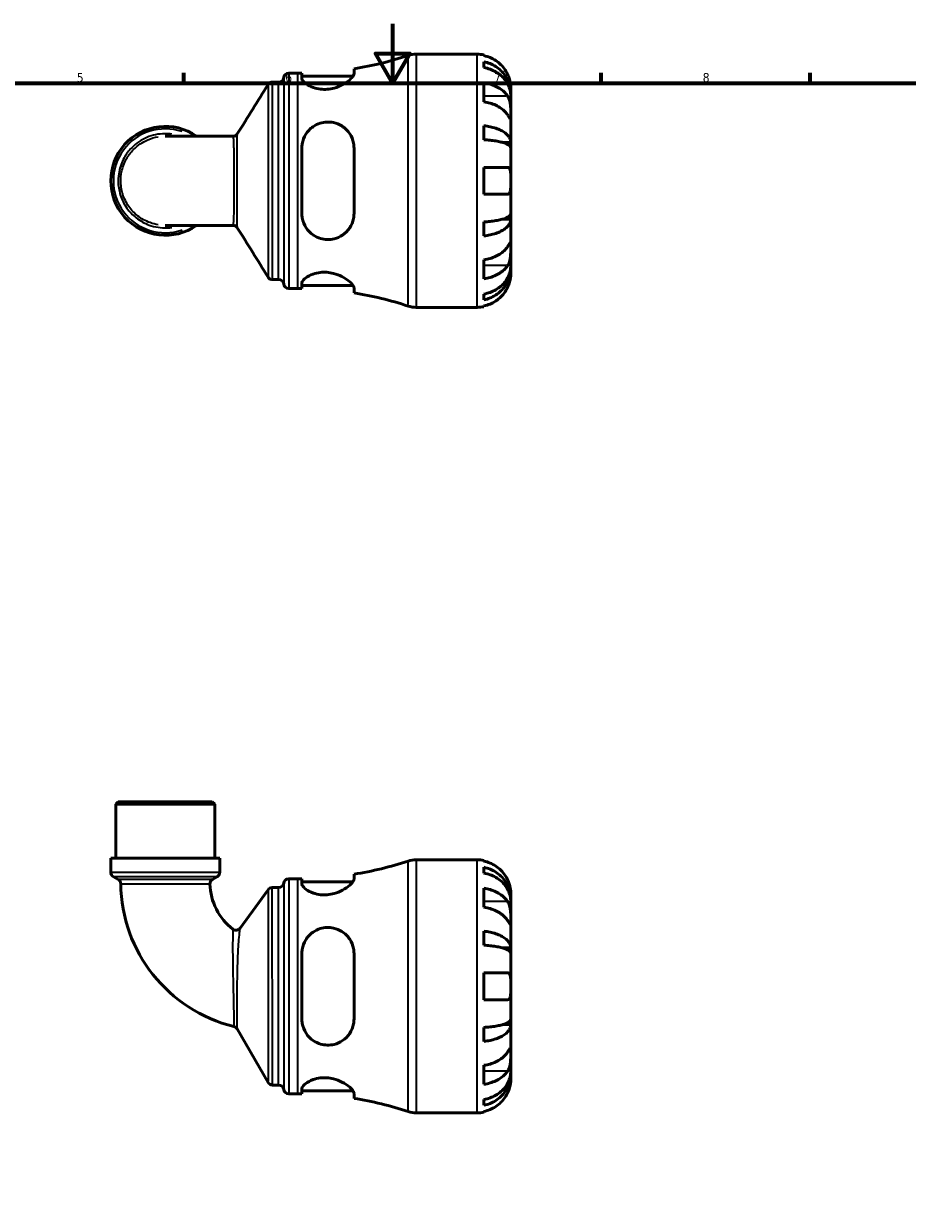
# Model space of a CAD drawing. Header units: millimetres. Extents: x 0 to 902, y -214 to 605.
# Tile 3 of 5: x 297 to 593, y 196 to 594. Entities that reach past the tile are written whole.
import ezdxf

# ---------------------------------------------------------------- set-up
doc = ezdxf.new("R2010")
doc.units = ezdxf.units.MM
for name, color, linetype, lineweight in [('Border (ANSI)', 7, 'Continuous', 70), ('Visible (ANSI)', 7, 'Continuous', 50), ('Visible Narrow (ANSI)', 7, 'Continuous', 35)]:
    doc.layers.add(name, color=color, linetype=linetype, lineweight=lineweight)
doc.styles.add('Note Text (ANSI)', font='tahoma.ttf')

# ---------------------------------------------------------------- blocks, each defined once
blk = doc.blocks.new('Borders Default Border')
at = {"layer": 'Border (ANSI)'}
for p, q in [((350.42, 574), (350.42, 577.45)), ((490.58, 574), (490.58, 577.45)), ((560.67, 574), (560.67, 577.45))]:
    blk.add_line(p, q, dxfattribs=at)
at = {"layer": 'Border (ANSI)', "flags": 128}
for points in [[(420.5, 594), (420.5, 574), (414.73, 584), (426.27, 584), (420.5, 574)], [(20, 20), (20, 574), (821, 574), (821, 20), (20, 20)]]:
    blk.add_lwpolyline(points, dxfattribs=at)
at = {"layer": 'Border (ANSI)', "char_height": 3.05, "attachment_point": 7, "style": 'Note Text (ANSI)'}
for s, insert in [('5', (314.48, 574.34)), ('6', (384.49, 574.34)), ('7', (454.6, 574.4)), ('8', (524.63, 574.33))]:
    blk.add_mtext(s, dxfattribs=dict(at, insert=insert))

msp = doc.modelspace()

# ---------------------------------------------------------------- linework, layer by layer
at = {"layer": 'Visible (ANSI)'}
for p, q in [((428.399, 583.738), (448.941, 583.738)), ((451.191, 583.511), (451.191, 583.27)), ((451.191, 581.195), (451.191, 579.25)), ((385.629, 577.363), (388.669, 577.363)), ((390.054, 577.371), (390.054, 575.656)), ((407.554, 577.234), (407.554, 578.878)), ((380.136, 574.388), (382.255, 574.388)), ((390.054, 576.363), (407.224, 576.363)), ((451.191, 574.141), (451.191, 567.777)), ((460.191, 570.477), (460.156, 570.477)), ((460.191, 570.477), (460.191, 572.488)), ((460.191, 569.712), (460.191, 570.477)), ((460.191, 563.335), (460.191, 569.712)), ((460.191, 554.115), (460.191, 563.335)), ((451.191, 559.733), (451.191, 555.039)), ((366.941, 556.2), (344.196, 556.2)), ((460.191, 554.115), (457.462, 554.115)), ((460.191, 552.267), (460.191, 554.115)), ((390.054, 552.238), (390.054, 530.238)), ((407.554, 530.238), (407.554, 552.238)), ((460.191, 541.238), (460.191, 552.267)), ((451.191, 545.738), (451.191, 536.738)), ((460.191, 530.209), (460.191, 541.238)), ((460.191, 528.361), (460.191, 530.209)), ((344.196, 526.276), (366.941, 526.276)), ((451.191, 527.437), (451.191, 522.743)), ((460.191, 528.361), (457.462, 528.361)), ((460.191, 519.141), (460.191, 528.361)), ((460.191, 512.764), (460.191, 519.141)), ((451.191, 514.698), (451.191, 508.335)), ((460.191, 511.999), (460.156, 511.999)), ((460.191, 511.999), (460.191, 512.764)), ((460.191, 509.988), (460.191, 511.999)), ((380.136, 508.088), (382.255, 508.088)), ((390.054, 506.82), (390.054, 505.105)), ((390.054, 506.113), (407.224, 506.113)), ((407.554, 503.598), (407.554, 505.242)), ((385.629, 505.113), (388.669, 505.113)), ((451.191, 503.226), (451.191, 501.281)), ((428.399, 498.738), (448.941, 498.738)), ((451.191, 499.205), (451.191, 498.965)), ((328.417, 332.741), (327.567, 331.891)), ((360.816, 331.891), (327.567, 331.891)), ((327.567, 313.741), (327.567, 331.891)), ((328.417, 332.741), (359.966, 332.741)), ((359.966, 332.741), (360.816, 331.891)), ((360.816, 313.741), (360.816, 331.891)), ((362.478, 313.741), (325.904, 313.741)), ((325.904, 309.023), (325.904, 313.741)), ((362.478, 309.023), (362.478, 313.741)), ((428.399, 313.241), (448.941, 313.241)), ((451.191, 313.014), (451.191, 312.774)), ((451.191, 310.698), (451.191, 308.753)), ((328.382, 306.61), (326.754, 307.551)), ((360.013, 306.618), (361.628, 307.551)), ((385.629, 306.866), (388.669, 306.866)), ((390.054, 306.874), (390.054, 305.159)), ((407.554, 306.738), (407.554, 308.381)), ((369.321, 290.259), (378.68, 303.188)), ((380.057, 303.891), (382.255, 303.891)), ((390.054, 305.866), (407.224, 305.866)), ((451.191, 303.645), (451.191, 297.281)), ((460.191, 299.98), (460.156, 299.98)), ((460.191, 299.98), (460.191, 301.991)), ((460.191, 299.215), (460.191, 299.98)), ((460.191, 292.838), (460.191, 299.215)), ((460.191, 283.618), (460.191, 292.838)), ((451.191, 289.236), (451.191, 284.542)), ((460.191, 283.618), (457.462, 283.618)), ((460.191, 281.77), (460.191, 283.618)), ((390.054, 281.741), (390.054, 259.741)), ((407.554, 259.741), (407.554, 281.741)), ((460.191, 270.741), (460.191, 281.77)), ((451.191, 275.241), (451.191, 266.241)), ((460.191, 259.712), (460.191, 270.741)), ((460.191, 257.865), (460.191, 259.712)), ((378.698, 238.441), (368.314, 256.426)), ((451.191, 256.941), (451.191, 252.246)), ((460.191, 257.865), (457.462, 257.865)), ((460.191, 248.644), (460.191, 257.865)), ((460.191, 242.268), (460.191, 248.644)), ((451.191, 244.202), (451.191, 237.838)), ((460.191, 241.502), (460.156, 241.502)), ((460.191, 241.502), (460.191, 242.268)), ((460.191, 239.491), (460.191, 241.502)), ((380.17, 237.591), (382.255, 237.591)), ((390.054, 236.323), (390.054, 234.608)), ((390.054, 235.616), (407.224, 235.616)), ((407.554, 233.102), (407.554, 234.745)), ((385.629, 234.616), (388.669, 234.616)), ((451.191, 232.729), (451.191, 230.785)), ((428.399, 228.241), (448.941, 228.241)), ((451.191, 228.709), (451.191, 228.469))]:
    msp.add_line(p, q, dxfattribs=at)
for centre, radius, start, end in [((388.669, 695.856), 118.493, 279.17069, 288.23145), ((428.399, 575.238), 8.5, 90, 108.23145), ((448.941, 572.488), 11.25, 78.46304, 90), ((385.629, 575.663), 1.7, 90, 172.81924), ((388.669, 695.856), 118.493, 270, 270.66971), ((382.255, 576.088), 1.7, 270, 352.81924), ((344.191, 541.238), 18.287, 54.9032, 305.0968), ((382.255, 506.388), 1.7, 7.18076, 90), ((385.629, 506.813), 1.7, 187.18076, 270), ((388.669, 386.62), 118.493, 89.33029, 90), ((388.669, 386.62), 118.493, 71.76855, 80.82931), ((428.399, 507.238), 8.5, 251.76855, 270), ((448.941, 509.988), 11.25, 270, 281.53696), ((388.669, 425.359), 118.493, 279.17069, 288.23145), ((428.399, 304.741), 8.5, 90, 108.23145), ((448.941, 301.991), 11.25, 78.46304, 90), ((327.604, 309.023), 1.7, 180, 240), ((327.532, 305.138), 1.7, 0.66619, 60), ((360.863, 305.146), 1.7, 120, 181.85364), ((360.778, 309.023), 1.7, 300, 0), ((385.629, 305.166), 1.7, 90, 172.81924), ((388.669, 425.359), 118.493, 270, 270.66971), ((379.189, 305.739), 49.96, 180.66619, 256.17242), ((379.189, 305.739), 20.035, 181.85364, 232.17482), ((380.057, 302.191), 1.7, 90, 144.10241), ((382.255, 305.591), 1.7, 270, 352.81924), ((367.944, 291.256), 1.7, 232.17482, 324.10241), ((366.842, 255.576), 1.7, 30, 76.17242), ((380.17, 239.291), 1.7, 210, 270), ((382.255, 235.891), 1.7, 7.18076, 90), ((385.629, 236.316), 1.7, 187.18076, 270), ((388.669, 116.123), 118.493, 89.33029, 90), ((388.669, 116.123), 118.493, 71.76855, 80.82931), ((428.399, 236.741), 8.5, 251.76855, 270), ((448.941, 239.491), 11.25, 270, 281.53696)]:
    msp.add_arc(centre, radius, start, end, dxfattribs=at)
for points, knots in [([(459.124, 576.988), (458.891, 577.488), (458.608, 577.997), (457.866, 579.113), (457.377, 579.701), (456.394, 580.688), (455.81, 581.177), (454.552, 582.021), (453.877, 582.376), (452.614, 582.901), (451.911, 583.123), (451.191, 583.27)], [5.50227189, 5.50227189, 5.50227189, 5.50227189, 5.66172607, 5.66172607, 5.87111315, 5.87111315, 6.07951382, 6.07951382, 6.28791448, 6.28791448, 6.49007585, 6.49007585, 6.49007585, 6.49007585]), ([(451.191, 581.195), (451.912, 581.052), (452.617, 580.836), (453.882, 580.328), (454.556, 579.985), (455.815, 579.17), (456.399, 578.697), (457.381, 577.744), (457.87, 577.176), (458.712, 575.952), (459.065, 575.297), (459.598, 574.049), (459.826, 573.34), (460.122, 571.893), (460.191, 571.154), (460.191, 570.477)], [0.2134337, 0.2134337, 0.2134337, 0.2134337, 0.41601, 0.41601, 0.6243485, 0.6243485, 0.832687, 0.832687, 1.0415719, 1.0415719, 1.2504568, 1.2504568, 1.4601279, 1.4601279, 1.6697991, 1.6697991, 1.6697991, 1.6697991]), ([(407.554, 577.234), (407.554, 577.064), (407.5, 576.872), (407.176, 576.213), (406.731, 575.688), (405.481, 574.599), (404.671, 574.032), (402.873, 573.079), (401.914, 572.678), (400.121, 572.187), (399.341, 572.044), (397.804, 571.92), (397.07, 571.931), (395.482, 572.1), (394.666, 572.289), (392.942, 572.875), (392.113, 573.314), (390.822, 574.238), (390.375, 574.724), (390.094, 575.335), (390.054, 575.501), (390.054, 575.656)], [-3.1190111, -3.1190111, -3.1190111, -3.1190111, -2.9425218, -2.9425218, -2.5658323, -2.5658323, -2.1866341, -2.1866341, -1.8519842, -1.8519842, -1.611527, -1.611527, -1.3870833, -1.3870833, -1.11061, -1.11061, -0.7372166, -0.7372166, -0.3497412, -0.3497412, -0.1958212, -0.1958212, -0.1958212, -0.1958212]), ([(460.191, 569.712), (460.191, 570.314), (460.122, 570.972), (459.826, 572.26), (459.598, 572.89), (459.065, 574.001), (458.712, 574.584), (457.87, 575.673), (457.381, 576.179), (456.399, 577.027), (455.815, 577.448), (454.556, 578.174), (453.882, 578.479), (452.617, 578.931), (451.912, 579.123), (451.191, 579.25)], [5.0161165, 5.0161165, 5.0161165, 5.0161165, 5.2257877, 5.2257877, 5.4354588, 5.4354588, 5.6443437, 5.6443437, 5.8532286, 5.8532286, 6.0615671, 6.0615671, 6.2699056, 6.2699056, 6.472482, 6.472482, 6.472482, 6.472482]), ([(460.191, 572.488), (460.191, 572.488), (460.192, 572.542), (460.187, 572.764), (460.182, 572.943), (460.14, 573.487), (460.093, 573.886), (459.94, 574.653), (459.86, 574.979), (459.683, 575.578), (459.594, 575.843), (459.388, 576.39), (459.271, 576.669), (459.137, 576.959), (459.131, 576.974), (459.124, 576.988)], [-3.12621297, -3.12621297, -3.12621297, -3.12621297, -3.00592131, -3.00592131, -2.87295675, -2.87295675, -2.69789372, -2.69789372, -2.58338701, -2.58338701, -2.49547573, -2.49547573, -2.40310236, -2.40310236, -2.39831682, -2.39831682, -2.39831682, -2.39831682]), ([(378.69, 573.582), (378.717, 573.625), (378.749, 573.673), (378.833, 573.782), (378.884, 573.842), (379.02, 573.973), (379.104, 574.045), (379.321, 574.185), (379.454, 574.254), (379.77, 574.356), (379.952, 574.388), (380.136, 574.388)], [3.1391903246, 3.1391903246, 3.1391903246, 3.1391903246, 3.1396734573, 3.1396734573, 3.1401565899, 3.1401565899, 3.1406397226, 3.1406397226, 3.1411228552, 3.1411228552, 3.1416059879, 3.1416059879, 3.1416059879, 3.1416059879]), ([(451.191, 574.141), (451.911, 574.037), (452.614, 573.88), (453.877, 573.509), (454.552, 573.258), (455.81, 572.661), (456.394, 572.315), (457.377, 571.618), (457.866, 571.201), (458.608, 570.412), (458.891, 570.053), (459.124, 569.699)], [0.21343841, 0.21343841, 0.21343841, 0.21343841, 0.41559978, 0.41559978, 0.62400044, 0.62400044, 0.8324011, 0.8324011, 1.04178819, 1.04178819, 1.20124236, 1.20124236, 1.20124236, 1.20124236]), ([(459.124, 569.699), (459.183, 569.61), (459.24, 569.516), (459.416, 569.199), (459.526, 568.959), (459.725, 568.425), (459.812, 568.131), (459.986, 567.384), (460.055, 566.924), (460.155, 565.892), (460.175, 565.331), (460.193, 564.256), (460.191, 563.756), (460.191, 563.335)], [-0.72474413, -0.72474413, -0.72474413, -0.72474413, -0.68292689, -0.68292689, -0.58946764, -0.58946764, -0.49014387, -0.49014387, -0.34933517, -0.34933517, -0.17856496, -0.17856496, 0, 0, 0, 0]), ([(459.124, 563.335), (458.891, 563.689), (458.608, 564.048), (457.866, 564.838), (457.377, 565.254), (456.394, 565.951), (455.81, 566.297), (454.552, 566.894), (453.877, 567.145), (452.614, 567.516), (451.911, 567.673), (451.191, 567.777)], [5.50227189, 5.50227189, 5.50227189, 5.50227189, 5.66172607, 5.66172607, 5.87111315, 5.87111315, 6.07951382, 6.07951382, 6.28791448, 6.28791448, 6.49007585, 6.49007585, 6.49007585, 6.49007585]), ([(390.054, 552.238), (390.054, 552.703), (390.091, 553.165), (390.348, 554.773), (390.759, 555.868), (391.985, 557.847), (392.81, 558.727), (394.539, 559.931), (395.361, 560.336), (396.958, 560.823), (397.693, 560.949), (399.217, 561.013), (399.983, 560.941), (401.707, 560.554), (402.622, 560.169), (404.517, 558.986), (405.427, 558.092), (406.736, 556.1), (407.18, 555.026), (407.501, 553.339), (407.554, 552.792), (407.554, 552.238)], [-3.0744805, -3.0744805, -3.0744805, -3.0744805, -2.9275472, -2.9275472, -2.5564656, -2.5564656, -2.1770295, -2.1770295, -1.8962541, -1.8962541, -1.6711798, -1.6711798, -1.4362173, -1.4362173, -1.1221314, -1.1221314, -0.7060755, -0.7060755, -0.3297742, -0.3297742, -0.1550611, -0.1550611, -0.1550611, -0.1550611]), ([(460.191, 563.335), (460.191, 563.094), (460.191, 562.881), (460.189, 562.507), (460.187, 562.353), (460.165, 562.087), (460.141, 562.013), (460.041, 562.022), (459.968, 562.097), (459.79, 562.336), (459.701, 562.464), (459.498, 562.767), (459.385, 562.938), (459.216, 563.195), (459.171, 563.264), (459.124, 563.335)], [0, 0, 0, 0, 0.10230486, 0.10230486, 0.2116531, 0.2116531, 0.35868741, 0.35868741, 0.49861539, 0.49861539, 0.59613895, 0.59613895, 0.69034298, 0.69034298, 0.72355027, 0.72355027, 0.72355027, 0.72355027]), ([(366.941, 556.2), (367.111, 556.2), (367.281, 556.227), (367.585, 556.319), (367.718, 556.383), (367.937, 556.517), (368.025, 556.588), (368.166, 556.72), (368.221, 556.782), (368.31, 556.894), (368.345, 556.944), (368.373, 556.989)], [-1.552187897, -1.552187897, -1.552187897, -1.552187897, -1.546874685, -1.546874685, -1.541561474, -1.541561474, -1.536248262, -1.536248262, -1.53093505, -1.53093505, -1.525621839, -1.525621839, -1.525621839, -1.525621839]), ([(451.191, 559.733), (451.912, 559.658), (452.617, 559.545), (453.882, 559.279), (454.556, 559.099), (455.815, 558.672), (456.399, 558.424), (457.381, 557.924), (457.87, 557.626), (458.712, 556.985), (459.065, 556.641), (459.598, 555.987), (459.826, 555.616), (460.122, 554.857), (460.191, 554.469), (460.191, 554.115)], [0.2134337, 0.2134337, 0.2134337, 0.2134337, 0.41601, 0.41601, 0.6243485, 0.6243485, 0.832687, 0.832687, 1.0415719, 1.0415719, 1.2504568, 1.2504568, 1.4601279, 1.4601279, 1.6697991, 1.6697991, 1.6697991, 1.6697991]), ([(460.191, 552.267), (460.191, 552.442), (460.122, 552.633), (459.826, 553.007), (459.598, 553.191), (459.065, 553.513), (458.712, 553.683), (457.87, 553.999), (457.381, 554.146), (456.399, 554.393), (455.815, 554.515), (454.556, 554.726), (453.882, 554.814), (452.617, 554.946), (451.912, 555.002), (451.191, 555.039)], [5.0161165, 5.0161165, 5.0161165, 5.0161165, 5.2257877, 5.2257877, 5.4354588, 5.4354588, 5.6443437, 5.6443437, 5.8532286, 5.8532286, 6.0615671, 6.0615671, 6.2699056, 6.2699056, 6.472482, 6.472482, 6.472482, 6.472482]), ([(451.191, 545.738), (451.911, 545.738), (452.614, 545.738), (453.877, 545.738), (454.552, 545.738), (455.81, 545.738), (456.394, 545.738), (457.377, 545.738), (457.866, 545.738), (458.608, 545.738), (458.891, 545.738), (459.124, 545.738)], [0.21343841, 0.21343841, 0.21343841, 0.21343841, 0.41559978, 0.41559978, 0.62400044, 0.62400044, 0.8324011, 0.8324011, 1.04178819, 1.04178819, 1.20124236, 1.20124236, 1.20124236, 1.20124236]), ([(459.124, 545.738), (459.196, 545.738), (459.265, 545.73), (459.441, 545.686), (459.54, 545.635), (459.727, 545.475), (459.81, 545.36), (459.984, 544.997), (460.055, 544.714), (460.156, 543.968), (460.176, 543.492), (460.193, 542.421), (460.191, 541.832), (460.191, 541.238)], [-0.71968867, -0.71968867, -0.71968867, -0.71968867, -0.66913349, -0.66913349, -0.58448293, -0.58448293, -0.49008499, -0.49008499, -0.34765985, -0.34765985, -0.17827673, -0.17827673, 0, 0, 0, 0]), ([(460.191, 541.238), (460.191, 540.837), (460.192, 540.438), (460.187, 539.624), (460.182, 539.217), (460.14, 538.352), (460.093, 537.928), (459.94, 537.373), (459.86, 537.195), (459.683, 536.956), (459.594, 536.878), (459.388, 536.769), (459.271, 536.741), (459.137, 536.738), (459.131, 536.738), (459.124, 536.738)], [-3.12621297, -3.12621297, -3.12621297, -3.12621297, -3.00592131, -3.00592131, -2.87295675, -2.87295675, -2.69789372, -2.69789372, -2.58338701, -2.58338701, -2.49547573, -2.49547573, -2.40310236, -2.40310236, -2.39831682, -2.39831682, -2.39831682, -2.39831682]), ([(459.124, 536.738), (458.891, 536.738), (458.608, 536.738), (457.866, 536.738), (457.377, 536.738), (456.394, 536.738), (455.81, 536.738), (454.552, 536.738), (453.877, 536.738), (452.614, 536.738), (451.911, 536.738), (451.191, 536.738)], [5.50227189, 5.50227189, 5.50227189, 5.50227189, 5.66172607, 5.66172607, 5.87111315, 5.87111315, 6.07951382, 6.07951382, 6.28791448, 6.28791448, 6.49007585, 6.49007585, 6.49007585, 6.49007585]), ([(407.554, 530.238), (407.554, 529.679), (407.5, 529.127), (407.176, 527.437), (406.731, 526.364), (405.481, 524.47), (404.671, 523.645), (402.873, 522.425), (401.914, 521.989), (400.121, 521.553), (399.341, 521.468), (397.804, 521.514), (397.07, 521.63), (395.482, 522.092), (394.666, 522.477), (392.942, 523.633), (392.113, 524.482), (390.822, 526.456), (390.375, 527.592), (390.094, 529.268), (390.054, 529.752), (390.054, 530.238)], [-3.1190111, -3.1190111, -3.1190111, -3.1190111, -2.9425218, -2.9425218, -2.5658323, -2.5658323, -2.1866341, -2.1866341, -1.8519842, -1.8519842, -1.611527, -1.611527, -1.3870833, -1.3870833, -1.11061, -1.11061, -0.7372166, -0.7372166, -0.3497412, -0.3497412, -0.1958212, -0.1958212, -0.1958212, -0.1958212]), ([(451.191, 527.437), (451.912, 527.474), (452.617, 527.53), (453.882, 527.661), (454.556, 527.75), (455.815, 527.961), (456.399, 528.083), (457.381, 528.33), (457.87, 528.477), (458.712, 528.793), (459.065, 528.963), (459.598, 529.285), (459.826, 529.469), (460.122, 529.843), (460.191, 530.034), (460.191, 530.209)], [0.2134337, 0.2134337, 0.2134337, 0.2134337, 0.41601, 0.41601, 0.6243485, 0.6243485, 0.832687, 0.832687, 1.0415719, 1.0415719, 1.2504568, 1.2504568, 1.4601279, 1.4601279, 1.6697991, 1.6697991, 1.6697991, 1.6697991]), ([(368.373, 525.487), (368.345, 525.532), (368.31, 525.582), (368.221, 525.694), (368.166, 525.756), (368.025, 525.888), (367.937, 525.959), (367.718, 526.093), (367.585, 526.157), (367.281, 526.249), (367.111, 526.276), (366.941, 526.276)], [1.525630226, 1.525630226, 1.525630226, 1.525630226, 1.530943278, 1.530943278, 1.536256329, 1.536256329, 1.54156938, 1.54156938, 1.546882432, 1.546882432, 1.552195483, 1.552195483, 1.552195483, 1.552195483]), ([(460.191, 528.361), (460.191, 528.007), (460.122, 527.619), (459.826, 526.86), (459.598, 526.489), (459.065, 525.835), (458.712, 525.491), (457.87, 524.85), (457.381, 524.552), (456.399, 524.052), (455.815, 523.804), (454.556, 523.377), (453.882, 523.197), (452.617, 522.931), (451.912, 522.818), (451.191, 522.743)], [5.0161165, 5.0161165, 5.0161165, 5.0161165, 5.2257877, 5.2257877, 5.4354588, 5.4354588, 5.6443437, 5.6443437, 5.8532286, 5.8532286, 6.0615671, 6.0615671, 6.2699056, 6.2699056, 6.472482, 6.472482, 6.472482, 6.472482]), ([(451.191, 514.698), (451.911, 514.803), (452.614, 514.96), (453.877, 515.331), (454.552, 515.582), (455.81, 516.179), (456.394, 516.525), (457.377, 517.222), (457.866, 517.638), (458.608, 518.428), (458.891, 518.787), (459.124, 519.141)], [0.21343841, 0.21343841, 0.21343841, 0.21343841, 0.41559978, 0.41559978, 0.62400044, 0.62400044, 0.8324011, 0.8324011, 1.04178819, 1.04178819, 1.20124236, 1.20124236, 1.20124236, 1.20124236]), ([(459.124, 519.141), (459.183, 519.23), (459.24, 519.316), (459.416, 519.584), (459.526, 519.75), (459.725, 520.046), (459.812, 520.172), (459.986, 520.398), (460.055, 520.465), (460.155, 520.451), (460.175, 520.337), (460.193, 519.895), (460.191, 519.562), (460.191, 519.141)], [-0.72474413, -0.72474413, -0.72474413, -0.72474413, -0.68292689, -0.68292689, -0.58946764, -0.58946764, -0.49014387, -0.49014387, -0.34933517, -0.34933517, -0.17856496, -0.17856496, 0, 0, 0, 0]), ([(460.191, 519.141), (460.191, 518.9), (460.191, 518.632), (460.189, 518.034), (460.187, 517.702), (460.165, 516.891), (460.141, 516.405), (460.041, 515.454), (459.968, 514.999), (459.79, 514.265), (459.701, 513.979), (459.498, 513.454), (459.385, 513.215), (459.216, 512.922), (459.171, 512.848), (459.124, 512.777)], [0, 0, 0, 0, 0.10230486, 0.10230486, 0.2116531, 0.2116531, 0.35868741, 0.35868741, 0.49861539, 0.49861539, 0.59613895, 0.59613895, 0.69034298, 0.69034298, 0.72355027, 0.72355027, 0.72355027, 0.72355027]), ([(390.054, 506.82), (390.054, 506.969), (390.091, 507.126), (390.348, 507.709), (390.759, 508.172), (391.985, 509.088), (392.81, 509.541), (394.539, 510.153), (395.361, 510.354), (396.958, 510.54), (397.693, 510.557), (399.217, 510.449), (399.983, 510.317), (401.707, 509.866), (402.622, 509.503), (404.517, 508.551), (405.427, 507.925), (406.736, 506.782), (407.18, 506.257), (407.501, 505.601), (407.554, 505.411), (407.554, 505.242)], [-3.0744805, -3.0744805, -3.0744805, -3.0744805, -2.9275472, -2.9275472, -2.5564656, -2.5564656, -2.1770295, -2.1770295, -1.8962541, -1.8962541, -1.6711798, -1.6711798, -1.4362173, -1.4362173, -1.1221314, -1.1221314, -0.7060755, -0.7060755, -0.3297742, -0.3297742, -0.1550611, -0.1550611, -0.1550611, -0.1550611]), ([(459.124, 512.777), (458.891, 512.423), (458.608, 512.064), (457.866, 511.274), (457.377, 510.858), (456.394, 510.161), (455.81, 509.815), (454.552, 509.218), (453.877, 508.967), (452.614, 508.596), (451.911, 508.439), (451.191, 508.335)], [5.50227189, 5.50227189, 5.50227189, 5.50227189, 5.66172607, 5.66172607, 5.87111315, 5.87111315, 6.07951382, 6.07951382, 6.28791448, 6.28791448, 6.49007585, 6.49007585, 6.49007585, 6.49007585]), ([(451.191, 503.226), (451.912, 503.353), (452.617, 503.545), (453.882, 503.997), (454.556, 504.302), (455.815, 505.028), (456.399, 505.449), (457.381, 506.297), (457.87, 506.803), (458.712, 507.891), (459.065, 508.475), (459.598, 509.586), (459.826, 510.216), (460.122, 511.504), (460.191, 512.162), (460.191, 512.764)], [0.2134337, 0.2134337, 0.2134337, 0.2134337, 0.41601, 0.41601, 0.6243485, 0.6243485, 0.832687, 0.832687, 1.0415719, 1.0415719, 1.2504568, 1.2504568, 1.4601279, 1.4601279, 1.6697991, 1.6697991, 1.6697991, 1.6697991]), ([(460.191, 511.999), (460.191, 511.322), (460.122, 510.583), (459.826, 509.136), (459.598, 508.427), (459.065, 507.179), (458.712, 506.524), (457.87, 505.3), (457.381, 504.732), (456.399, 503.779), (455.815, 503.306), (454.556, 502.491), (453.882, 502.148), (452.617, 501.64), (451.912, 501.424), (451.191, 501.281)], [5.0161165, 5.0161165, 5.0161165, 5.0161165, 5.2257877, 5.2257877, 5.4354588, 5.4354588, 5.6443437, 5.6443437, 5.8532286, 5.8532286, 6.0615671, 6.0615671, 6.2699056, 6.2699056, 6.472482, 6.472482, 6.472482, 6.472482]), ([(459.124, 505.488), (459.196, 505.643), (459.265, 505.799), (459.441, 506.22), (459.54, 506.483), (459.727, 507.035), (459.81, 507.319), (459.984, 508.006), (460.055, 508.385), (460.156, 509.109), (460.176, 509.423), (460.193, 509.87), (460.191, 509.988), (460.191, 509.988)], [-0.71968867, -0.71968867, -0.71968867, -0.71968867, -0.66913349, -0.66913349, -0.58448293, -0.58448293, -0.49008499, -0.49008499, -0.34765985, -0.34765985, -0.17827673, -0.17827673, 0, 0, 0, 0]), ([(380.136, 508.088), (379.955, 508.088), (379.775, 508.119), (379.459, 508.22), (379.325, 508.288), (379.107, 508.429), (379.022, 508.5), (378.886, 508.632), (378.834, 508.692), (378.75, 508.801), (378.718, 508.849), (378.691, 508.893), (378.69, 508.893), (378.69, 508.894)], [6.2831885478, 6.2831885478, 6.2831885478, 6.2831885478, 6.2836659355, 6.2836659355, 6.2841490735, 6.2841490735, 6.2846322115, 6.2846322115, 6.2851153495, 6.2851153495, 6.2855984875, 6.2855984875, 6.2856042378, 6.2856042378, 6.2856042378, 6.2856042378]), ([(451.191, 499.205), (451.911, 499.353), (452.614, 499.575), (453.877, 500.1), (454.552, 500.455), (455.81, 501.299), (456.394, 501.788), (457.377, 502.774), (457.866, 503.363), (458.608, 504.479), (458.891, 504.988), (459.124, 505.488)], [0.21343841, 0.21343841, 0.21343841, 0.21343841, 0.41559978, 0.41559978, 0.62400044, 0.62400044, 0.8324011, 0.8324011, 1.04178819, 1.04178819, 1.20124236, 1.20124236, 1.20124236, 1.20124236]), ([(459.124, 306.491), (458.891, 306.992), (458.608, 307.5), (457.866, 308.616), (457.377, 309.205), (456.394, 310.191), (455.81, 310.68), (454.552, 311.524), (453.877, 311.879), (452.614, 312.404), (451.911, 312.626), (451.191, 312.774)], [5.50227189, 5.50227189, 5.50227189, 5.50227189, 5.66172607, 5.66172607, 5.87111315, 5.87111315, 6.07951382, 6.07951382, 6.28791448, 6.28791448, 6.49007585, 6.49007585, 6.49007585, 6.49007585]), ([(451.191, 310.698), (451.912, 310.555), (452.617, 310.34), (453.882, 309.831), (454.556, 309.489), (455.815, 308.673), (456.399, 308.2), (457.381, 307.247), (457.87, 306.679), (458.712, 305.456), (459.065, 304.8), (459.598, 303.552), (459.826, 302.844), (460.122, 301.396), (460.191, 300.657), (460.191, 299.98)], [0.2134337, 0.2134337, 0.2134337, 0.2134337, 0.41601, 0.41601, 0.6243485, 0.6243485, 0.832687, 0.832687, 1.0415719, 1.0415719, 1.2504568, 1.2504568, 1.4601279, 1.4601279, 1.6697991, 1.6697991, 1.6697991, 1.6697991]), ([(407.554, 306.738), (407.554, 306.567), (407.5, 306.375), (407.176, 305.716), (406.731, 305.191), (405.481, 304.102), (404.671, 303.536), (402.873, 302.582), (401.914, 302.182), (400.121, 301.69), (399.341, 301.547), (397.804, 301.424), (397.07, 301.434), (395.482, 301.603), (394.666, 301.793), (392.942, 302.378), (392.113, 302.818), (390.822, 303.741), (390.375, 304.227), (390.094, 304.838), (390.054, 305.004), (390.054, 305.159)], [-3.1190111, -3.1190111, -3.1190111, -3.1190111, -2.9425218, -2.9425218, -2.5658323, -2.5658323, -2.1866341, -2.1866341, -1.8519842, -1.8519842, -1.611527, -1.611527, -1.3870833, -1.3870833, -1.11061, -1.11061, -0.7372166, -0.7372166, -0.3497412, -0.3497412, -0.1958212, -0.1958212, -0.1958212, -0.1958212]), ([(460.191, 299.215), (460.191, 299.817), (460.122, 300.475), (459.826, 301.763), (459.598, 302.394), (459.065, 303.505), (458.712, 304.088), (457.87, 305.176), (457.381, 305.682), (456.399, 306.53), (455.815, 306.951), (454.556, 307.677), (453.882, 307.982), (452.617, 308.435), (451.912, 308.626), (451.191, 308.753)], [5.0161165, 5.0161165, 5.0161165, 5.0161165, 5.2257877, 5.2257877, 5.4354588, 5.4354588, 5.6443437, 5.6443437, 5.8532286, 5.8532286, 6.0615671, 6.0615671, 6.2699056, 6.2699056, 6.472482, 6.472482, 6.472482, 6.472482]), ([(460.191, 301.991), (460.191, 301.991), (460.192, 302.05), (460.187, 302.304), (460.179, 302.525), (460.128, 303.083), (460.087, 303.404), (459.957, 304.083), (459.876, 304.426), (459.704, 305.01), (459.629, 305.24), (459.47, 305.681), (459.387, 305.891), (459.242, 306.232), (459.184, 306.362), (459.124, 306.491)], [0, 0, 0, 0, 0.1255823, 0.1255823, 0.27758688, 0.27758688, 0.41565829, 0.41565829, 0.53558864, 0.53558864, 0.6106285, 0.6106285, 0.67830711, 0.67830711, 0.7205994, 0.7205994, 0.7205994, 0.7205994]), ([(451.191, 303.645), (451.911, 303.54), (452.614, 303.383), (453.877, 303.012), (454.552, 302.761), (455.81, 302.164), (456.394, 301.819), (457.377, 301.121), (457.866, 300.705), (458.608, 299.915), (458.891, 299.556), (459.124, 299.202)], [0.21343841, 0.21343841, 0.21343841, 0.21343841, 0.41559978, 0.41559978, 0.62400044, 0.62400044, 0.8324011, 0.8324011, 1.04178819, 1.04178819, 1.20124236, 1.20124236, 1.20124236, 1.20124236]), ([(459.124, 299.202), (459.183, 299.113), (459.24, 299.019), (459.416, 298.702), (459.526, 298.462), (459.725, 297.928), (459.812, 297.635), (459.986, 296.887), (460.055, 296.427), (460.155, 295.395), (460.175, 294.835), (460.193, 293.759), (460.191, 293.259), (460.191, 292.838)], [-0.72474413, -0.72474413, -0.72474413, -0.72474413, -0.68292689, -0.68292689, -0.58946764, -0.58946764, -0.49014387, -0.49014387, -0.34933517, -0.34933517, -0.17856496, -0.17856496, 0, 0, 0, 0]), ([(459.124, 292.838), (458.891, 293.192), (458.608, 293.552), (457.866, 294.341), (457.377, 294.757), (456.394, 295.455), (455.81, 295.801), (454.552, 296.397), (453.877, 296.648), (452.614, 297.019), (451.911, 297.176), (451.191, 297.281)], [5.50227189, 5.50227189, 5.50227189, 5.50227189, 5.66172607, 5.66172607, 5.87111315, 5.87111315, 6.07951382, 6.07951382, 6.28791448, 6.28791448, 6.49007585, 6.49007585, 6.49007585, 6.49007585]), ([(390.054, 281.741), (390.054, 282.206), (390.091, 282.669), (390.348, 284.276), (390.759, 285.372), (391.985, 287.35), (392.81, 288.23), (394.539, 289.434), (395.361, 289.839), (396.958, 290.327), (397.693, 290.453), (399.217, 290.516), (399.983, 290.444), (401.707, 290.057), (402.622, 289.672), (404.517, 288.489), (405.427, 287.595), (406.736, 285.604), (407.18, 284.53), (407.501, 282.843), (407.554, 282.295), (407.554, 281.741)], [-3.0744805, -3.0744805, -3.0744805, -3.0744805, -2.9275472, -2.9275472, -2.5564656, -2.5564656, -2.1770295, -2.1770295, -1.8962541, -1.8962541, -1.6711798, -1.6711798, -1.4362173, -1.4362173, -1.1221314, -1.1221314, -0.7060755, -0.7060755, -0.3297742, -0.3297742, -0.1550611, -0.1550611, -0.1550611, -0.1550611]), ([(460.191, 292.838), (460.191, 292.597), (460.191, 292.384), (460.189, 292.011), (460.187, 291.856), (460.165, 291.591), (460.141, 291.516), (460.041, 291.525), (459.968, 291.601), (459.79, 291.839), (459.701, 291.967), (459.498, 292.27), (459.385, 292.442), (459.216, 292.698), (459.171, 292.767), (459.124, 292.838)], [0, 0, 0, 0, 0.10230486, 0.10230486, 0.2116531, 0.2116531, 0.35868741, 0.35868741, 0.49861539, 0.49861539, 0.59613895, 0.59613895, 0.69034298, 0.69034298, 0.72355027, 0.72355027, 0.72355027, 0.72355027]), ([(451.191, 289.236), (451.912, 289.161), (452.617, 289.049), (453.882, 288.782), (454.556, 288.602), (455.815, 288.175), (456.399, 287.927), (457.381, 287.427), (457.87, 287.129), (458.712, 286.488), (459.065, 286.145), (459.598, 285.49), (459.826, 285.119), (460.122, 284.36), (460.191, 283.973), (460.191, 283.618)], [0.2134337, 0.2134337, 0.2134337, 0.2134337, 0.41601, 0.41601, 0.6243485, 0.6243485, 0.832687, 0.832687, 1.0415719, 1.0415719, 1.2504568, 1.2504568, 1.4601279, 1.4601279, 1.6697991, 1.6697991, 1.6697991, 1.6697991]), ([(460.191, 281.77), (460.191, 281.945), (460.122, 282.136), (459.826, 282.511), (459.598, 282.694), (459.065, 283.017), (458.712, 283.186), (457.87, 283.502), (457.381, 283.649), (456.399, 283.896), (455.815, 284.018), (454.556, 284.229), (453.882, 284.318), (452.617, 284.449), (451.912, 284.505), (451.191, 284.542)], [5.0161165, 5.0161165, 5.0161165, 5.0161165, 5.2257877, 5.2257877, 5.4354588, 5.4354588, 5.6443437, 5.6443437, 5.8532286, 5.8532286, 6.0615671, 6.0615671, 6.2699056, 6.2699056, 6.472482, 6.472482, 6.472482, 6.472482]), ([(451.191, 275.241), (451.911, 275.241), (452.614, 275.241), (453.877, 275.241), (454.552, 275.241), (455.81, 275.241), (456.394, 275.241), (457.377, 275.241), (457.866, 275.241), (458.608, 275.241), (458.891, 275.241), (459.124, 275.241)], [0.21343841, 0.21343841, 0.21343841, 0.21343841, 0.41559978, 0.41559978, 0.62400044, 0.62400044, 0.8324011, 0.8324011, 1.04178819, 1.04178819, 1.20124236, 1.20124236, 1.20124236, 1.20124236]), ([(459.124, 275.241), (459.196, 275.241), (459.265, 275.233), (459.441, 275.189), (459.54, 275.138), (459.727, 274.978), (459.81, 274.863), (459.984, 274.5), (460.055, 274.217), (460.156, 273.472), (460.176, 272.996), (460.193, 271.924), (460.191, 271.336), (460.191, 270.741)], [-0.71968867, -0.71968867, -0.71968867, -0.71968867, -0.66913349, -0.66913349, -0.58448293, -0.58448293, -0.49008499, -0.49008499, -0.34765985, -0.34765985, -0.17827673, -0.17827673, 0, 0, 0, 0]), ([(460.191, 270.741), (460.191, 270.34), (460.192, 269.941), (460.187, 269.127), (460.182, 268.72), (460.14, 267.855), (460.093, 267.431), (459.94, 266.876), (459.86, 266.698), (459.683, 266.459), (459.594, 266.381), (459.388, 266.272), (459.271, 266.244), (459.137, 266.241), (459.131, 266.241), (459.124, 266.241)], [-3.12621297, -3.12621297, -3.12621297, -3.12621297, -3.00592131, -3.00592131, -2.87295675, -2.87295675, -2.69789372, -2.69789372, -2.58338701, -2.58338701, -2.49547573, -2.49547573, -2.40310236, -2.40310236, -2.39831682, -2.39831682, -2.39831682, -2.39831682]), ([(459.124, 266.241), (458.891, 266.241), (458.608, 266.241), (457.866, 266.241), (457.377, 266.241), (456.394, 266.241), (455.81, 266.241), (454.552, 266.241), (453.877, 266.241), (452.614, 266.241), (451.911, 266.241), (451.191, 266.241)], [5.50227189, 5.50227189, 5.50227189, 5.50227189, 5.66172607, 5.66172607, 5.87111315, 5.87111315, 6.07951382, 6.07951382, 6.28791448, 6.28791448, 6.49007585, 6.49007585, 6.49007585, 6.49007585]), ([(407.554, 259.741), (407.554, 259.183), (407.5, 258.631), (407.176, 256.941), (406.731, 255.868), (405.481, 253.973), (404.671, 253.148), (402.873, 251.929), (401.914, 251.493), (400.121, 251.057), (399.341, 250.972), (397.804, 251.017), (397.07, 251.133), (395.482, 251.595), (394.666, 251.981), (392.942, 253.136), (392.113, 253.985), (390.822, 255.959), (390.375, 257.096), (390.094, 258.771), (390.054, 259.255), (390.054, 259.741)], [-3.1190111, -3.1190111, -3.1190111, -3.1190111, -2.9425218, -2.9425218, -2.5658323, -2.5658323, -2.1866341, -2.1866341, -1.8519842, -1.8519842, -1.611527, -1.611527, -1.3870833, -1.3870833, -1.11061, -1.11061, -0.7372166, -0.7372166, -0.3497412, -0.3497412, -0.1958212, -0.1958212, -0.1958212, -0.1958212]), ([(451.191, 256.941), (451.912, 256.978), (452.617, 257.033), (453.882, 257.165), (454.556, 257.253), (455.815, 257.464), (456.399, 257.587), (457.381, 257.833), (457.87, 257.98), (458.712, 258.296), (459.065, 258.466), (459.598, 258.789), (459.826, 258.972), (460.122, 259.346), (460.191, 259.537), (460.191, 259.712)], [0.2134337, 0.2134337, 0.2134337, 0.2134337, 0.41601, 0.41601, 0.6243485, 0.6243485, 0.832687, 0.832687, 1.0415719, 1.0415719, 1.2504568, 1.2504568, 1.4601279, 1.4601279, 1.6697991, 1.6697991, 1.6697991, 1.6697991]), ([(460.191, 257.865), (460.191, 257.51), (460.122, 257.123), (459.826, 256.364), (459.598, 255.992), (459.065, 255.338), (458.712, 254.994), (457.87, 254.353), (457.381, 254.055), (456.399, 253.556), (455.815, 253.308), (454.556, 252.88), (453.882, 252.7), (452.617, 252.434), (451.912, 252.321), (451.191, 252.246)], [5.0161165, 5.0161165, 5.0161165, 5.0161165, 5.2257877, 5.2257877, 5.4354588, 5.4354588, 5.6443437, 5.6443437, 5.8532286, 5.8532286, 6.0615671, 6.0615671, 6.2699056, 6.2699056, 6.472482, 6.472482, 6.472482, 6.472482]), ([(451.191, 244.202), (451.911, 244.306), (452.614, 244.463), (453.877, 244.835), (454.552, 245.085), (455.81, 245.682), (456.394, 246.028), (457.377, 246.725), (457.866, 247.142), (458.608, 247.931), (458.891, 248.29), (459.124, 248.644)], [0.21343841, 0.21343841, 0.21343841, 0.21343841, 0.41559978, 0.41559978, 0.62400044, 0.62400044, 0.8324011, 0.8324011, 1.04178819, 1.04178819, 1.20124236, 1.20124236, 1.20124236, 1.20124236]), ([(459.124, 248.644), (459.183, 248.733), (459.24, 248.82), (459.416, 249.087), (459.526, 249.254), (459.725, 249.55), (459.812, 249.675), (459.986, 249.902), (460.055, 249.968), (460.155, 249.954), (460.175, 249.84), (460.193, 249.398), (460.191, 249.065), (460.191, 248.644)], [-0.72474413, -0.72474413, -0.72474413, -0.72474413, -0.68292689, -0.68292689, -0.58946764, -0.58946764, -0.49014387, -0.49014387, -0.34933517, -0.34933517, -0.17856496, -0.17856496, 0, 0, 0, 0]), ([(460.191, 248.644), (460.191, 248.403), (460.191, 248.135), (460.189, 247.537), (460.187, 247.206), (460.165, 246.394), (460.141, 245.908), (460.041, 244.957), (459.968, 244.502), (459.79, 243.768), (459.701, 243.483), (459.498, 242.957), (459.385, 242.719), (459.216, 242.425), (459.171, 242.351), (459.124, 242.28)], [0, 0, 0, 0, 0.10230486, 0.10230486, 0.2116531, 0.2116531, 0.35868741, 0.35868741, 0.49861539, 0.49861539, 0.59613895, 0.59613895, 0.69034298, 0.69034298, 0.72355027, 0.72355027, 0.72355027, 0.72355027]), ([(390.054, 236.323), (390.054, 236.472), (390.091, 236.63), (390.348, 237.213), (390.759, 237.675), (391.985, 238.591), (392.81, 239.045), (394.539, 239.656), (395.361, 239.857), (396.958, 240.043), (397.693, 240.061), (399.217, 239.952), (399.983, 239.82), (401.707, 239.369), (402.622, 239.007), (404.517, 238.054), (405.427, 237.429), (406.736, 236.286), (407.18, 235.761), (407.501, 235.104), (407.554, 234.914), (407.554, 234.745)], [-3.0744805, -3.0744805, -3.0744805, -3.0744805, -2.9275472, -2.9275472, -2.5564656, -2.5564656, -2.1770295, -2.1770295, -1.8962541, -1.8962541, -1.6711798, -1.6711798, -1.4362173, -1.4362173, -1.1221314, -1.1221314, -0.7060755, -0.7060755, -0.3297742, -0.3297742, -0.1550611, -0.1550611, -0.1550611, -0.1550611]), ([(459.124, 242.28), (458.891, 241.926), (458.608, 241.567), (457.866, 240.778), (457.377, 240.362), (456.394, 239.664), (455.81, 239.318), (454.552, 238.721), (453.877, 238.471), (452.614, 238.099), (451.911, 237.942), (451.191, 237.838)], [5.50227189, 5.50227189, 5.50227189, 5.50227189, 5.66172607, 5.66172607, 5.87111315, 5.87111315, 6.07951382, 6.07951382, 6.28791448, 6.28791448, 6.49007585, 6.49007585, 6.49007585, 6.49007585]), ([(451.191, 232.729), (451.912, 232.857), (452.617, 233.048), (453.882, 233.5), (454.556, 233.805), (455.815, 234.531), (456.399, 234.952), (457.381, 235.8), (457.87, 236.306), (458.712, 237.395), (459.065, 237.978), (459.598, 239.089), (459.826, 239.719), (460.122, 241.008), (460.191, 241.665), (460.191, 242.268)], [0.2134337, 0.2134337, 0.2134337, 0.2134337, 0.41601, 0.41601, 0.6243485, 0.6243485, 0.832687, 0.832687, 1.0415719, 1.0415719, 1.2504568, 1.2504568, 1.4601279, 1.4601279, 1.6697991, 1.6697991, 1.6697991, 1.6697991]), ([(460.191, 241.502), (460.191, 240.826), (460.122, 240.086), (459.826, 238.639), (459.598, 237.93), (459.065, 236.682), (458.712, 236.027), (457.87, 234.804), (457.381, 234.236), (456.399, 233.283), (455.815, 232.81), (454.556, 231.994), (453.882, 231.651), (452.617, 231.143), (451.912, 230.928), (451.191, 230.785)], [5.0161165, 5.0161165, 5.0161165, 5.0161165, 5.2257877, 5.2257877, 5.4354588, 5.4354588, 5.6443437, 5.6443437, 5.8532286, 5.8532286, 6.0615671, 6.0615671, 6.2699056, 6.2699056, 6.472482, 6.472482, 6.472482, 6.472482]), ([(459.124, 234.991), (459.196, 235.146), (459.265, 235.303), (459.441, 235.723), (459.54, 235.986), (459.727, 236.538), (459.81, 236.823), (459.984, 237.509), (460.055, 237.889), (460.156, 238.613), (460.176, 238.927), (460.193, 239.374), (460.191, 239.491), (460.191, 239.491)], [-0.71968867, -0.71968867, -0.71968867, -0.71968867, -0.66913349, -0.66913349, -0.58448293, -0.58448293, -0.49008499, -0.49008499, -0.34765985, -0.34765985, -0.17827673, -0.17827673, 0, 0, 0, 0]), ([(451.191, 228.709), (451.911, 228.857), (452.614, 229.079), (453.877, 229.604), (454.552, 229.958), (455.81, 230.802), (456.394, 231.291), (457.377, 232.278), (457.866, 232.867), (458.608, 233.983), (458.891, 234.491), (459.124, 234.991)], [0.21343841, 0.21343841, 0.21343841, 0.21343841, 0.41559978, 0.41559978, 0.62400044, 0.62400044, 0.8324011, 0.8324011, 1.04178819, 1.04178819, 1.20124236, 1.20124236, 1.20124236, 1.20124236])]:
    msp.add_open_spline(points, degree=3, knots=knots, dxfattribs=at)
for points in [[(368.373, 556.989), (371.837, 562.497), (375.263, 568.04), (378.69, 573.582)], [(378.69, 508.894), (375.263, 514.435), (371.837, 519.979), (368.373, 525.487)]]:
    msp.add_open_spline(points, degree=3, dxfattribs=at)
at = {"layer": 'Visible Narrow (ANSI)'}
for p, q in [((425.74, 499.683), (425.74, 582.793)), ((428.399, 583.215), (428.399, 499.261)), ((448.941, 499.261), (448.941, 583.215)), ((385.629, 576.918), (385.629, 505.558)), ((388.669, 505.558), (388.669, 576.918)), ((382.255, 508.496), (382.255, 573.98)), ((383.942, 575.449), (383.942, 507.027)), ((458.727, 569.699), (451.588, 569.699)), ((458.727, 512.777), (451.588, 512.777)), ((425.74, 229.186), (425.74, 312.297)), ((428.399, 312.718), (428.399, 228.765)), ((448.941, 228.765), (448.941, 312.718)), ((326.129, 309.023), (362.253, 309.023)), ((361.413, 307.551), (326.969, 307.551)), ((385.629, 306.422), (385.629, 235.061)), ((388.669, 235.061), (388.669, 306.422)), ((378.212, 302.542), (369.789, 290.906)), ((382.255, 237.999), (382.255, 303.483)), ((383.942, 304.952), (383.942, 236.53)), ((458.727, 299.202), (451.588, 299.202)), ((458.727, 242.28), (451.588, 242.28))]:
    msp.add_line(p, q, dxfattribs=at)
for centre, radius, start, end in [((344.191, 541.238), 17.437, 71.19009, 288.80991), ((380.057, 302.191), 1.7, 92.70512, 141.39729), ((367.944, 291.256), 1.7, 236.7712, 319.50603)]:
    msp.add_arc(centre, radius, start, end, dxfattribs=at)
for points, knots in [([(378.692, 573.183), (378.692, 572.833), (378.693, 572.253), (378.694, 569.691), (378.695, 566.86), (378.697, 560.199), (378.697, 556.601), (378.698, 547.76), (378.698, 542.338), (378.698, 532.526), (378.697, 528.099), (378.696, 519.996), (378.696, 516.408), (378.694, 511.506), (378.693, 509.968), (378.692, 509.291)], [3.296511, 3.296511, 3.296511, 3.296511, 3.5049459, 3.5049459, 3.9630441, 3.9630441, 4.3491816, 4.3491816, 4.8414061, 4.8414061, 5.2681947, 5.2681947, 5.7269323, 5.7269323, 6.1282835, 6.1282835, 6.1282835, 6.1282835]), ([(380.143, 508.497), (380.148, 509.189), (380.153, 510.757), (380.161, 515.762), (380.164, 519.441), (380.168, 527.754), (380.169, 532.296), (380.17, 542.367), (380.17, 547.932), (380.167, 557.004), (380.165, 560.695), (380.16, 567.525), (380.156, 570.425), (380.148, 573.034), (380.146, 573.621), (380.143, 573.977)], [-6.1261094, -6.1261094, -6.1261094, -6.1261094, -5.7269323, -5.7269323, -5.2681947, -5.2681947, -4.8414061, -4.8414061, -4.3491816, -4.3491816, -3.9630441, -3.9630441, -3.5049459, -3.5049459, -3.2986851, -3.2986851, -3.2986851, -3.2986851]), ([(346.387, 556.895), (345.589, 557.007), (344.785, 557.059), (341.947, 557.022), (339.876, 556.585), (336.123, 554.986), (334.373, 553.796), (331.937, 551.328), (331.061, 550.16), (329.567, 547.463), (329, 545.913), (328.482, 543.287), (328.382, 542.258), (328.382, 541.238), (328.382, 539.657), (328.622, 538.071), (329.587, 534.957), (330.336, 533.44), (332.178, 530.853), (333.208, 529.771), (335.692, 527.801), (337.198, 526.96), (340.69, 525.685), (342.782, 525.358), (345.342, 525.459), (345.864, 525.506), (346.385, 525.58)], [-2.8312806, -2.8312806, -2.8312806, -2.8312806, -2.5789912, -2.5789912, -1.9341944, -1.9341944, -1.2894404, -1.2894404, -0.8381376, -0.8381376, -0.3223606, -0.3223606, 0, 0, 0, 0.4998229, 0.4998229, 1.0277111, 1.0277111, 1.4942856, 1.4942856, 2.0244335, 2.0244335, 2.66946, 2.66946, 2.8343633, 2.8343633, 2.8343633, 2.8343633]), ([(341.852, 526.463), (340.899, 526.614), (339.962, 526.856), (337.574, 527.727), (336.149, 528.523), (333.798, 530.387), (332.824, 531.411), (331.081, 533.859), (330.372, 535.295), (329.459, 538.241), (329.232, 539.742), (329.232, 541.238), (329.232, 542.203), (329.327, 543.177), (329.817, 545.662), (330.353, 547.129), (331.767, 549.681), (332.596, 550.786), (334.901, 553.121), (336.557, 554.247), (339.452, 555.48), (340.645, 555.821), (341.858, 556.014)], [-2.3435019, -2.3435019, -2.3435019, -2.3435019, -2.0244335, -2.0244335, -1.4942856, -1.4942856, -1.0277111, -1.0277111, -0.4998229, -0.4998229, 0, 0, 0, 0.3223606, 0.3223606, 0.8381376, 0.8381376, 1.2894404, 1.2894404, 1.9341944, 1.9341944, 2.3407861, 2.3407861, 2.3407861, 2.3407861]), ([(366.989, 556.028), (367.039, 555.666), (367.089, 554.724), (367.17, 551.795), (367.202, 549.798), (367.242, 545.209), (367.251, 542.623), (367.244, 537.616), (367.229, 535.201), (367.175, 530.908), (367.134, 529.098), (367.055, 527.183), (367.022, 526.691), (366.989, 526.45)], [-1.3969687, -1.3969687, -1.3969687, -1.3969687, -0.9101306, -0.9101306, -0.4184939, -0.4184939, 0.0744548, 0.0744548, 0.5546479, 0.5546479, 1.0732446, 1.0732446, 1.3969763, 1.3969763, 1.3969763, 1.3969763]), ([(368.345, 525.719), (368.331, 525.986), (368.323, 526.48), (368.309, 528.434), (368.31, 530.342), (368.312, 534.868), (368.314, 537.416), (368.314, 542.699), (368.313, 545.428), (368.311, 550.268), (368.309, 552.374), (368.315, 555.381), (368.323, 556.346), (368.345, 556.759)], [-1.3730676, -1.3730676, -1.3730676, -1.3730676, -1.0732446, -1.0732446, -0.5546479, -0.5546479, -0.0744548, -0.0744548, 0.4184939, 0.4184939, 0.9101306, 0.9101306, 1.3730592, 1.3730592, 1.3730592, 1.3730592]), ([(359.819, 306.618), (359.777, 306.618), (359.729, 306.618), (359.447, 306.618), (359.106, 306.617), (357.841, 306.617), (356.627, 306.616), (353.685, 306.615), (351.903, 306.614), (348.108, 306.613), (346.026, 306.613), (341.947, 306.612), (339.876, 306.612), (336.123, 306.611), (334.373, 306.611), (331.937, 306.611), (331.061, 306.611), (329.567, 306.61), (329, 306.61), (328.643, 306.61), (328.608, 306.61), (328.577, 306.61)], [-4.9420846, -4.9420846, -4.9420846, -4.9420846, -4.8586531, -4.8586531, -4.5137608, -4.5137608, -3.86875, -3.86875, -3.2238371, -3.2238371, -2.5789912, -2.5789912, -1.9341944, -1.9341944, -1.2894404, -1.2894404, -0.8381376, -0.8381376, -0.3223606, -0.3223606, -0.2601097, -0.2601097, -0.2601097, -0.2601097]), ([(329.416, 305.158), (329.446, 305.158), (329.479, 305.158), (329.817, 305.157), (330.353, 305.157), (331.767, 305.156), (332.596, 305.155), (334.901, 305.153), (336.557, 305.151), (340.108, 305.147), (342.068, 305.144), (345.928, 305.137), (347.899, 305.133), (351.489, 305.124), (353.175, 305.119), (355.96, 305.108), (357.109, 305.102), (358.306, 305.096), (358.628, 305.094), (358.895, 305.092), (358.941, 305.092), (358.98, 305.092)], [0.2601097, 0.2601097, 0.2601097, 0.2601097, 0.3223606, 0.3223606, 0.8381376, 0.8381376, 1.2894404, 1.2894404, 1.9341944, 1.9341944, 2.5789912, 2.5789912, 3.2238371, 3.2238371, 3.86875, 3.86875, 4.5137608, 4.5137608, 4.8586531, 4.8586531, 4.9420846, 4.9420846, 4.9420846, 4.9420846]), ([(378.68, 302.786), (378.68, 302.545), (378.68, 302.198), (378.68, 300.432), (378.681, 298.227), (378.683, 292.578), (378.684, 289.214), (378.687, 281.394), (378.688, 276.87), (378.691, 267.867), (378.692, 263.395), (378.694, 254.641), (378.695, 250.444), (378.697, 244.256), (378.697, 242.022), (378.698, 239.759), (378.698, 239.189), (378.698, 238.843)], [1.7278764, 1.7278764, 1.7278764, 1.7278764, 1.8691426, 1.8691426, 2.2807302, 2.2807302, 2.6689954, 2.6689954, 3.093338, 3.093338, 3.5049459, 3.5049459, 3.9630441, 3.9630441, 4.3491816, 4.3491816, 4.5553172, 4.5553172, 4.5553172, 4.5553172]), ([(380.17, 238.004), (380.169, 238.36), (380.169, 238.945), (380.167, 241.27), (380.165, 243.565), (380.16, 249.919), (380.156, 254.228), (380.146, 263.211), (380.14, 267.798), (380.127, 277.024), (380.119, 281.657), (380.102, 289.652), (380.093, 293.086), (380.076, 298.847), (380.068, 301.09), (380.061, 302.886), (380.059, 303.238), (380.058, 303.483)], [-4.5553172, -4.5553172, -4.5553172, -4.5553172, -4.3491816, -4.3491816, -3.9630441, -3.9630441, -3.5049459, -3.5049459, -3.093338, -3.093338, -2.6689954, -2.6689954, -2.2807302, -2.2807302, -1.8691426, -1.8691426, -1.7278764, -1.7278764, -1.7278764, -1.7278764]), ([(366.894, 289.671), (366.891, 289.593), (366.888, 289.498), (366.869, 288.864), (366.845, 287.97), (366.816, 285.911), (366.809, 284.841), (366.809, 281.795), (366.83, 279.655), (366.897, 275.238), (366.94, 272.966), (367.036, 268.162), (367.087, 265.654), (367.17, 261.451), (367.202, 259.748), (367.233, 258.07), (367.24, 257.66), (367.244, 257.434)], [-2.9845128, -2.9845128, -2.9845128, -2.9845128, -2.9087935, -2.9087935, -2.5582447, -2.5582447, -2.2801628, -2.2801628, -1.8386535, -1.8386535, -1.4115268, -1.4115268, -0.9101306, -0.9101306, -0.4184939, -0.4184939, -0.1570748, -0.1570748, -0.1570748, -0.1570748]), ([(368.314, 256.644), (368.313, 256.882), (368.313, 257.314), (368.311, 259.081), (368.309, 260.874), (368.316, 265.292), (368.324, 267.923), (368.374, 272.946), (368.412, 275.313), (368.538, 279.884), (368.631, 282.083), (368.823, 285.183), (368.906, 286.264), (369.093, 288.333), (369.194, 289.221), (369.27, 289.849), (369.282, 289.943), (369.291, 290.02)], [0.1570748, 0.1570748, 0.1570748, 0.1570748, 0.4184939, 0.4184939, 0.9101306, 0.9101306, 1.4115268, 1.4115268, 1.8386535, 1.8386535, 2.2801628, 2.2801628, 2.5582447, 2.5582447, 2.9087935, 2.9087935, 2.9845128, 2.9845128, 2.9845128, 2.9845128])]:
    msp.add_open_spline(points, degree=3, knots=knots, dxfattribs=at)

# ---------------------------------------------------------------- block references
msp.add_blockref('Borders Default Border', (0, 0))

doc.saveas('drawing.dxf')
